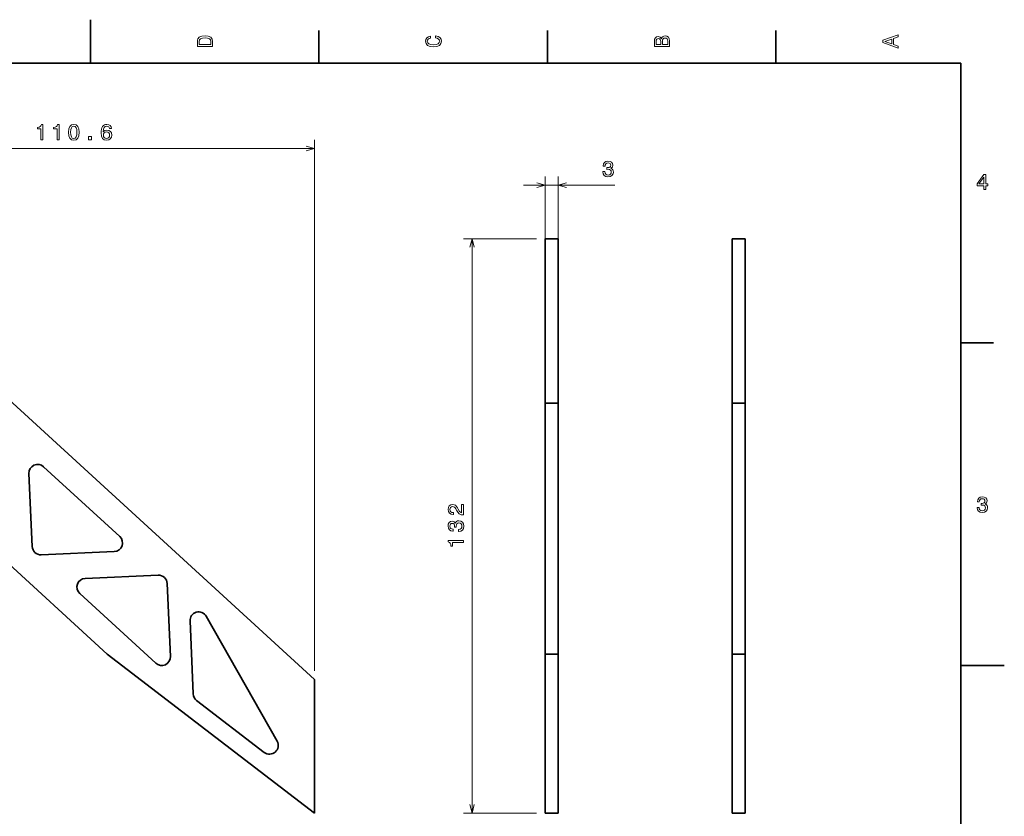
# Model space of a CAD drawing. Extents: x 0 to 420, y 0 to 297.
# Tile 10 of 10: x 194 to 420, y 114 to 297. Entities that reach past the tile are written whole.
import ezdxf

# ---------------------------------------------------------------- set-up
doc = ezdxf.new("R2010")
doc.units = 0

msp = doc.modelspace()

# ---------------------------------------------------------------- linework, layer by layer
at = {"color": 7, "lineweight": 35, "ltscale": 0.25}
for p, q in [((210, 287), (210, 297)), ((410, 148.5), (420, 148.5))]:
    msp.add_line(p, q, dxfattribs=at)
at = {"color": 7, "lineweight": 35, "ltscale": 0.1875}
for p, q in [((262.5, 287), (262.5, 294.5)), ((315, 287), (315, 294.5)), ((367.5, 287), (367.5, 294.5)), ((410, 222.699997), (417.5, 222.699997))]:
    msp.add_line(p, q, dxfattribs=at)
at = {"color": 7, "lineweight": 35}
for p, q in [((410, 287), (10, 287)), ((410, 10), (410, 287)), ((261.481476, 145.321747), (150.88028, 246.649811)), ((314.480835, 246.649811), (314.480835, 208.849808)), ((317.480835, 246.649811), (317.480835, 208.849808)), ((357.480835, 246.649811), (357.480835, 208.849808)), ((360.480835, 246.649811), (360.480835, 208.849808)), ((213.88028, 151.131927), (150.88028, 208.849808)), ((314.480835, 151.131927), (314.480835, 208.849808)), ((317.480835, 151.131927), (317.480835, 208.849808)), ((357.480835, 151.131927), (357.480835, 208.849808)), ((360.480835, 151.131927), (360.480835, 208.849808)), ((199.231323, 194.215332), (216.738022, 178.176437)), ((225.035934, 149.048935), (207.529236, 165.087814)), ((236.619873, 159.829636), (252.90213, 131.12619)), ((261.481476, 114.606232), (213.88028, 151.131927)), ((314.480835, 114.606232), (314.480835, 151.131927)), ((317.480835, 114.606232), (317.480835, 151.131927)), ((357.480835, 114.606232), (357.480835, 151.131927)), ((360.480835, 114.606232), (360.480835, 151.131927)), ((261.481476, 114.606232), (261.481476, 145.321747))]:
    msp.add_line(p, q, dxfattribs=at)
at = {"color": 7, "lineweight": 13}
for p, q in [((261.481476, 147.321747), (261.481476, 269.397156)), ((150.88028, 267.397156), (261.481476, 267.397156)), ((314.480835, 116.606232), (314.480835, 260.964355)), ((317.480835, 116.606232), (317.480835, 260.964355)), ((309.480835, 258.964355), (330.520538, 258.964355))]:
    msp.add_line(p, q, dxfattribs=at)
at = {"color": 34, "lineweight": 13, "ltscale": 0.419566}
for p, q in [((312.480835, 246.649811), (295.698212, 246.649811)), ((312.480835, 114.606232), (295.698212, 114.606232))]:
    msp.add_line(p, q, dxfattribs=at)
at = {"color": 34, "lineweight": 13}
msp.add_line((297.698212, 114.606232), (297.698212, 246.649811), dxfattribs=at)
at = {"color": 7, "lineweight": 35, "ltscale": 0.075}
for p, q in [((317.480835, 246.649811), (314.480835, 246.649811)), ((360.480835, 246.649811), (357.480835, 246.649811)), ((317.480835, 208.849808), (314.480835, 208.849808)), ((360.480835, 208.849808), (357.480835, 208.849808)), ((317.480835, 151.131927), (314.480835, 151.131927)), ((360.480835, 151.131927), (357.480835, 151.131927)), ((317.480835, 114.606232), (314.480835, 114.606232)), ((360.480835, 114.606232), (357.480835, 114.606232))]:
    msp.add_line(p, q, dxfattribs=at)
at = {"color": 7, "lineweight": 35, "ltscale": 0.419721}
for p, q in [((196.616104, 175.880432), (195.882187, 192.653214)), ((215.474396, 174.703674), (198.701614, 173.969757)), ((208.792847, 168.560577), (225.565643, 169.294495)), ((227.651154, 167.383835), (228.385071, 150.611053)), ((233.616089, 141.98262), (232.882202, 158.755402))]:
    msp.add_line(p, q, dxfattribs=at)
at = {"color": 7, "lineweight": 35, "ltscale": 0.489956}
msp.add_line((249.945007, 128.552673), (234.396667, 140.483337), dxfattribs=at)
at = {"color": 7, "lineweight": 13}
for points in [[(234.583206, 291.994965), (234.583206, 290.829987), (238.083206, 290.829987), (238.083206, 291.994965), (237.97226, 292.544678), (237.634354, 292.953186), (237.084641, 293.205353), (236.333206, 293.296112), (235.566635, 293.215424), (235.264038, 293.114563), (235.021973, 292.973358), (234.694153, 292.56485), (234.613464, 292.297546)], [(235.001801, 291.959656), (235.077438, 292.342957), (235.309433, 292.605194), (235.722977, 292.761536), (236.333206, 292.811951), (236.923264, 292.7565), (237.336807, 292.600159), (237.583923, 292.332855), (237.664612, 291.959656), (237.664612, 291.299011), (235.001801, 291.299011)], [(289.282074, 292.817017), (289.705688, 292.716156), (290.008301, 292.549713), (290.194885, 292.317719), (290.255402, 292.04541), (290.164642, 291.71759), (289.892303, 291.460388), (289.448486, 291.28891), (288.833221, 291.233429), (288.222992, 291.28891), (287.774139, 291.455353), (287.501801, 291.712555), (287.405975, 292.04541), (287.456421, 292.287476), (287.597626, 292.494232), (287.824585, 292.65564), (288.137268, 292.766571), (288.137268, 293.245697), (287.658142, 293.094391), (287.295044, 292.832153), (287.068085, 292.47406), (286.987396, 292.04541), (287.113495, 291.510803), (287.466492, 291.102325), (288.046478, 290.840057), (288.833221, 290.749298), (289.619965, 290.840057), (290.199951, 291.102325), (290.558014, 291.510803), (290.679047, 292.04541), (290.583221, 292.514404), (290.315918, 292.89267), (289.877167, 293.159943), (289.282074, 293.301147)], [(341.192017, 292.630402), (340.899506, 292.983429), (340.70282, 293.074219), (340.460754, 293.104462), (340.082489, 293.03891), (339.810181, 292.842224), (339.643738, 292.524506), (339.583221, 292.080688), (339.583221, 290.835022), (343.083221, 290.835022), (343.083221, 292.151306), (343.012604, 292.620331), (342.805847, 292.968292), (342.478027, 293.18515), (342.034241, 293.260803), (341.736694, 293.215424), (341.489563, 293.094391), (341.308014, 292.897705)], [(341.035675, 291.984863), (341.035675, 291.299011), (340.001801, 291.299011), (340.001801, 292.025208), (340.032074, 292.297546), (340.122833, 292.489197), (340.279175, 292.605194), (340.511169, 292.645538), (340.743164, 292.600159), (340.904541, 292.479126), (341.005402, 292.272339)], [(342.664642, 292.095825), (342.664642, 291.299011), (341.45929, 291.299011), (341.45929, 292.050446), (341.494598, 292.368164), (341.600525, 292.595093), (341.782074, 292.731262), (342.044312, 292.776672), (342.321686, 292.731262), (342.513336, 292.605194), (342.629333, 292.393372)], [(395.583221, 290.466858), (395.583221, 290.930847), (394.554413, 291.299011), (394.554413, 292.695984), (395.583221, 293.064117), (395.583221, 293.538177), (392.078186, 292.257202), (392.078186, 291.742798)], [(394.125732, 291.460388), (392.582489, 292), (394.125732, 292.539642)], [(198.618057, 269.397156), (199.076996, 269.397156), (199.076996, 272.922363), (198.734055, 272.922363), (198.64328, 272.614746), (198.461716, 272.407959), (198.184341, 272.286926), (197.801056, 272.246582), (197.801056, 271.888519), (198.618057, 271.888519)], [(202.35408, 269.397156), (202.813019, 269.397156), (202.813019, 272.922363), (202.470078, 272.922363), (202.379303, 272.614746), (202.197739, 272.407959), (201.920364, 272.286926), (201.537079, 272.246582), (201.537079, 271.888519), (202.35408, 271.888519)], [(204.965454, 271.106812), (205.041107, 270.315033), (205.278137, 269.750183), (205.656387, 269.407257), (206.180878, 269.296295), (206.700333, 269.407257), (207.078583, 269.750183), (207.310562, 270.315033), (207.391251, 271.106812), (207.310562, 271.893555), (207.214737, 272.206238), (207.078583, 272.46344), (206.700333, 272.806396), (206.180878, 272.922363), (205.656387, 272.806396), (205.278137, 272.458405), (205.041107, 271.893555)], [(205.449615, 271.106812), (205.48996, 271.717041), (205.616043, 272.155792), (205.842987, 272.413025), (206.180878, 272.503784), (206.513733, 272.413025), (206.740677, 272.155792), (206.86676, 271.717041), (206.907104, 271.106812), (206.86676, 270.491547), (206.740677, 270.052765), (206.513733, 269.795563), (206.180878, 269.709839), (205.842987, 269.795563), (205.616043, 270.052765), (205.48996, 270.491547)], [(214.863312, 271.954071), (214.767487, 272.362579), (214.545578, 272.665161), (214.202637, 272.856812), (213.758835, 272.922363), (213.461288, 272.887085), (213.204071, 272.79126), (212.977142, 272.634918), (212.785492, 272.413025), (212.634201, 272.13562), (212.523254, 271.797729), (212.452637, 271.399323), (212.432465, 270.95047), (212.513153, 270.234344), (212.760284, 269.714874), (213.158691, 269.402191), (213.703369, 269.296295), (214.192566, 269.387085), (214.565765, 269.624115), (214.807831, 269.997314), (214.893555, 270.471375), (214.807831, 270.95047), (214.575836, 271.318634), (214.217773, 271.550629), (213.773956, 271.631317), (213.294861, 271.530457), (212.936798, 271.242981), (213.012451, 271.797729), (213.173828, 272.196167), (213.420944, 272.433167), (213.763885, 272.513885), (214.016052, 272.473541), (214.207687, 272.367615), (214.333771, 272.191101), (214.399323, 271.954071)], [(209.568924, 269.397156), (210.264893, 269.397156), (210.264893, 270.14859), (209.568924, 270.14859)], [(214.404373, 270.466309), (214.348892, 270.14859), (214.207687, 269.906525), (213.980743, 269.745148), (213.698318, 269.694702), (213.400772, 269.745148), (213.173828, 269.901489), (213.027573, 270.143555), (212.982178, 270.461273), (213.032623, 270.773956), (213.173828, 271.010986), (213.405823, 271.162292), (213.718491, 271.217773), (213.990829, 271.162292), (214.207687, 271.016022), (214.348892, 270.778992)], [(327.731628, 262.063782), (327.731628, 262.028473), (327.812317, 261.544342), (328.049347, 261.181213), (328.422546, 260.949219), (328.916779, 260.863495), (329.441284, 260.949219), (329.834656, 261.171143), (330.086823, 261.52417), (330.177582, 261.978058), (330.137238, 262.275604), (330.026276, 262.51767), (329.844727, 262.704285), (329.602661, 262.840454), (329.930481, 263.112762), (330.046448, 263.546478), (329.970825, 263.93985), (329.753967, 264.237427), (329.40094, 264.424011), (328.916779, 264.489563), (328.462891, 264.408875), (328.114899, 264.186981), (327.88797, 263.833954), (327.812317, 263.364929), (327.812317, 263.32962), (328.261169, 263.32962), (328.301514, 263.652405), (328.432617, 263.884399), (328.64444, 264.025604), (328.941986, 264.076019), (329.204254, 264.035675), (329.395874, 263.929779), (329.511871, 263.758301), (329.557281, 263.526306), (329.511871, 263.279205), (329.390839, 263.112762), (329.179016, 263.011902), (328.891571, 262.981659), (328.694885, 262.986694), (328.694885, 262.588287), (328.941986, 262.598358), (329.259705, 262.552979), (329.496765, 262.431946), (329.63797, 262.23526), (329.688385, 261.978058), (329.632904, 261.685547), (329.486664, 261.468689), (329.254669, 261.33252), (328.947052, 261.287109), (328.629303, 261.337555), (328.397339, 261.488861), (328.251068, 261.730927), (328.195587, 262.063782)], [(415.277374, 257.966766), (415.731262, 257.966766), (415.731262, 258.834198), (416.23056, 258.834198), (416.23056, 259.237671), (415.731262, 259.237671), (415.731262, 261.391113), (415.272339, 261.391113), (413.739197, 259.278015), (413.739197, 258.834198), (415.277374, 258.834198)], [(414.162842, 259.237671), (415.277374, 260.806091), (415.277374, 259.237671)], [(413.729126, 184.866226), (413.729126, 184.830917), (413.809814, 184.346771), (414.046844, 183.983658), (414.420044, 183.751663), (414.914276, 183.665939), (415.438782, 183.751663), (415.832153, 183.973572), (416.08429, 184.326599), (416.175079, 184.780487), (416.134735, 185.078033), (416.023773, 185.320114), (415.842224, 185.506714), (415.600159, 185.642883), (415.927948, 185.915222), (416.043945, 186.348938), (415.968292, 186.74231), (415.751434, 187.039856), (415.398407, 187.226456), (414.914276, 187.292023), (414.460388, 187.211319), (414.112396, 186.989426), (413.885468, 186.636398), (413.809814, 186.167374), (413.809814, 186.13208), (414.258636, 186.13208), (414.299011, 186.454834), (414.430115, 186.686829), (414.641937, 186.828033), (414.939484, 186.878479), (415.201721, 186.83812), (415.393372, 186.732224), (415.509369, 186.560745), (415.554749, 186.328766), (415.509369, 186.081635), (415.388336, 185.915222), (415.176514, 185.814346), (414.889069, 185.784088), (414.692383, 185.789139), (414.692383, 185.390717), (414.939484, 185.400803), (415.257202, 185.355423), (415.494232, 185.234375), (415.635468, 185.037689), (415.685883, 184.780487), (415.630402, 184.487976), (415.484161, 184.271118), (415.252167, 184.134949), (414.944519, 184.089569), (414.626801, 184.139999), (414.394806, 184.29129), (414.248566, 184.533371), (414.193085, 184.866226)]]:
    msp.add_lwpolyline(points, close=True, dxfattribs=at)
for points in [[(259.549622, 266.879517), (261.481476, 267.397156), (259.549622, 267.914795)], [(312.548981, 258.446716), (314.480835, 258.964355), (312.548981, 259.481995)], [(319.412689, 259.481995), (317.480835, 258.964355), (319.412689, 258.446716)]]:
    msp.add_lwpolyline(points, dxfattribs=at)
at = {"color": 34, "lineweight": 13}
for points in [[(298.215851, 244.717957), (297.698212, 246.649811), (297.180573, 244.717957)], [(297.180573, 116.538086), (297.698212, 114.606232), (298.215851, 116.538086)]]:
    msp.add_lwpolyline(points, dxfattribs=at)
for points in [[(295.698212, 183.133499), (295.698212, 185.539124), (295.264496, 185.539124), (295.264496, 183.637817), (295.027466, 183.743729), (294.83078, 183.925278), (294.472717, 184.485077), (294.321411, 184.782623), (294.104553, 185.115479), (293.852417, 185.352509), (293.55484, 185.488678), (293.216949, 185.539124), (292.793335, 185.453384), (292.46048, 185.216339), (292.248657, 184.853241), (292.173004, 184.384216), (292.258728, 183.90007), (292.495789, 183.531906), (292.874023, 183.294876), (293.373291, 183.214188), (293.443909, 183.214188), (293.443909, 183.673126), (293.403564, 183.673126), (293.060608, 183.718506), (292.808441, 183.854675), (292.647064, 184.071533), (292.591583, 184.359009), (292.642029, 184.651505), (292.768097, 184.868362), (292.964783, 185.009583), (293.211914, 185.060013), (293.443909, 185.024704), (293.640594, 184.928879), (293.812073, 184.767502), (293.963348, 184.545593), (294.124725, 184.248047), (294.437408, 183.753815), (294.770264, 183.405823), (295.173737, 183.199066), (295.683105, 183.133499)], [(294.598816, 179.357117), (294.634094, 179.357117), (295.118256, 179.43782), (295.481354, 179.67485), (295.713348, 180.04805), (295.799072, 180.542282), (295.713348, 181.066772), (295.491455, 181.460144), (295.138428, 181.712311), (294.68454, 181.803101), (294.386993, 181.762756), (294.144897, 181.651794), (293.958313, 181.470245), (293.822144, 181.228165), (293.549805, 181.555969), (293.116089, 181.671967), (292.722717, 181.596313), (292.425171, 181.379456), (292.238556, 181.026428), (292.173004, 180.542282), (292.253693, 180.088394), (292.475586, 179.740417), (292.828613, 179.513458), (293.297638, 179.43782), (293.332947, 179.43782), (293.332947, 179.886658), (293.010193, 179.927002), (292.778198, 180.058136), (292.636993, 180.269958), (292.586548, 180.567505), (292.626892, 180.829742), (292.732788, 181.021393), (292.904266, 181.13739), (293.136261, 181.18277), (293.383392, 181.13739), (293.549805, 181.016357), (293.650665, 180.804535), (293.680939, 180.517059), (293.675903, 180.320374), (294.07431, 180.320374), (294.064209, 180.567505), (294.109619, 180.885223), (294.230652, 181.122253), (294.427338, 181.263458), (294.68454, 181.313904), (294.977051, 181.258423), (295.193909, 181.112167), (295.330078, 180.880188), (295.375458, 180.57254), (295.325012, 180.254822), (295.173737, 180.022827), (294.931641, 179.876587), (294.598816, 179.821106)], [(295.698212, 176.801208), (295.698212, 177.260162), (292.173004, 177.260162), (292.173004, 176.917206), (292.480652, 176.826431), (292.687408, 176.644882), (292.808441, 176.367493), (292.848816, 175.984222), (293.206879, 175.984222), (293.206879, 176.801208)]]:
    msp.add_lwpolyline(points, close=True, dxfattribs=at)
at = {"color": 7, "lineweight": 35}
for centre, start, end in [((197.88028, 192.740646), 47.505427, 182.505431), ((215.386978, 176.701752), 272.505427, 47.505427), ((198.614197, 175.96785), 182.505431, 272.505427), ((208.88028, 166.5625), 92.505425, 227.505422), ((225.653076, 167.296417), 2.505428, 92.505425), ((234.88028, 158.842834), 29.564402, 182.505431), ((226.386978, 150.523621), 227.505422, 2.505428), ((235.614197, 142.070038), 182.505431, 232.499998), ((251.162537, 130.139374), 232.499998, 29.564402)]:
    msp.add_arc(centre, 2, start, end, dxfattribs=at)

doc.saveas('drawing.dxf')
